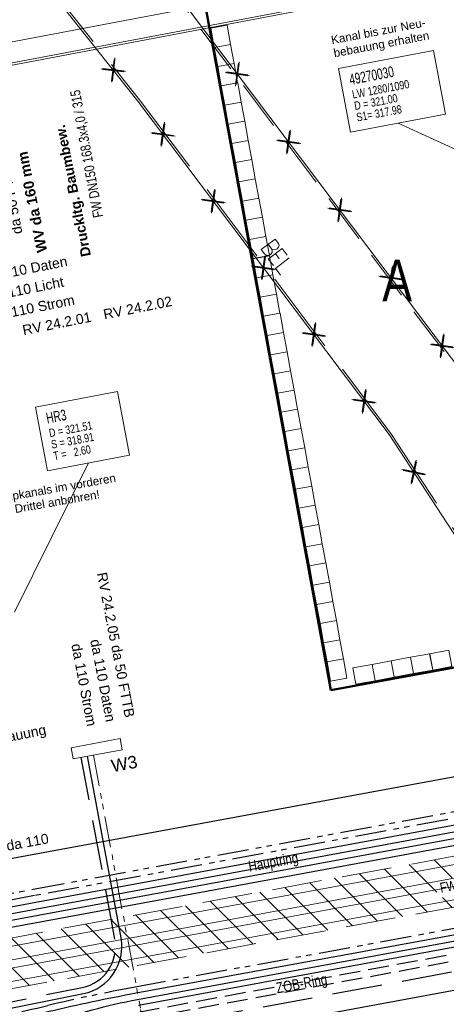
# Model space of a CAD drawing. Extents: x 3503739 to 3504470, y 5375172 to 5375561.
# Tile 107 of 142: x 3504199 to 3504210, y 5375424 to 5375447. Entities that reach past the tile are written whole.
import ezdxf

# ---------------------------------------------------------------- set-up
doc = ezdxf.new("R2010")
doc.units = 0
doc.header["$MEASUREMENT"] = 0
for name, pattern in [('1', [1.4, 0.5, -0.2, 0.5, -0.2]), ('2', [3.4, 1.2, -0.5, 1.2, -0.5]), ('237', [1.5, 0.75, -0.18, 0.13, -0.13, 0.13, -0.18]), ('3', [5.4, 2, -0.7, 2, -0.7])]:
    doc.linetypes.add(name, pattern=pattern)
for name, color, linetype in [('$_LISY_$_TMP', 7, 'Continuous'), ('2P_PROV_BUSHALTE', 7, 'Continuous'), ('_4WP_ALLGEMEIN', 7, 'Continuous'), ('_4WP_FW_PLANUN', 7, 'Continuous'), ('_4WP_GRABEN', 7, 'Continuous'), ('_4WP_KANALISATIO', 7, 'Continuous'), ('_4WP_KANCAD-T', 7, 'Continuous'), ('_4WP_KONZ-BAUGRU', 7, 'Continuous'), ('_4WP_LICHT-KSR', 7, 'Continuous'), ('_4WP_LICHT_STILL', 7, 'Continuous'), ('_4WP_STADT-WERBE', 7, 'Continuous'), ('_4WP_STADT_BEW_S', 7, 'Continuous'), ('_4WP_STADT_DATEN', 7, 'Continuous'), ('_4WP_STADT_FTT3', 7, 'Continuous'), ('_4WP_STADT_KLEIN', 7, 'Continuous'), ('_4WP_STADT_LSA', 7, 'Continuous'), ('_4WP_STADT_PLS', 7, 'Continuous'), ('_4WP_STADT_RESER', 7, 'Continuous'), ('_4WP_STADT_STROM', 7, 'Continuous'), ('_4WP_SWT-WASSER', 7, 'Continuous'), ('_4WP_TELEKOM', 7, 'Continuous'), ('_OST_2__CLIPPING', 7, 'Continuous'), ('AUSSCHNITT_OST_2', 7, 'Continuous')]:
    doc.layers.add(name, color=color, linetype=linetype)
doc.styles.add('133', font='TXT', dxfattribs={"width": 0.7, "height": 0.26})
doc.styles.add('134', font='TXT', dxfattribs={"width": 0.8, "height": 0.2})
doc.styles.add('171', font='TXT', dxfattribs={"width": 0.7, "height": 0.26})
doc.styles.add('172', font='TXT', dxfattribs={"width": 0.8, "height": 0.2})
doc.styles.add('178', font='ARIAL.TTF', dxfattribs={"height": 0.24})
doc.styles.add('184', font='ARIAL.TTF', dxfattribs={"height": 0.2})
doc.styles.add('219', font='ARIAL.TTF', dxfattribs={"height": 0.24})
doc.styles.add('377', font='ARIALBD.TTF', dxfattribs={"height": 0.25})
doc.styles.add('385', font='TXT', dxfattribs={"width": 0.8, "height": 0.26})
doc.styles.add('415', font='TXT', dxfattribs={"width": 0.8, "height": 1})
doc.styles.add('434', font='ARIAL.TTF', dxfattribs={"height": 0.24})
doc.styles.add('437', font='ARIAL.TTF', dxfattribs={"height": 0.24})
doc.styles.add('450', font='ARIAL.TTF', dxfattribs={"height": 0.24})
doc.styles.add('457', font='TXT', dxfattribs={"width": 0.8, "height": 0.24})
doc.styles.add('540', font='ARIAL.TTF', dxfattribs={"height": 0.3})
doc.styles.add('546', font='ARIALBD.TTF', dxfattribs={"height": 0.24})
doc.styles.add('55', font='ARIAL.TTF', dxfattribs={"height": 0.24})

# ---------------------------------------------------------------- blocks, each defined once
blk = doc.blocks.new('_X20')
at = {"color": 32, "linetype": 'Continuous', "lineweight": 9}
for p, q in [((-69.171, -13.561), (-69.832, -12.899)), ((-68.801, -13.223), (-69.236, -12.789)), ((-70.593, -14.26), (-71.623, -13.23)), ((-69.996, -14.15), (-71.026, -13.12)), ((-69.399, -14.039), (-70.429, -13.009)), ((-71.787, -14.48), (-72.817, -13.45)), ((-71.19, -14.37), (-72.22, -13.34)), ((-72.98, -14.701), (-74.01, -13.671)), ((-72.384, -14.591), (-73.414, -13.561)), ((-68.802, -13.929), (-69.037, -13.694)), ((-74.174, -14.921), (-75.204, -13.891)), ((-73.577, -14.811), (-74.607, -13.781)), ((-75.368, -15.142), (-76.398, -14.112)), ((-74.771, -15.032), (-75.801, -14.002)), ((-76.562, -15.362), (-77.592, -14.332)), ((-75.965, -15.252), (-76.995, -14.222)), ((-78.352, -15.693), (-79.382, -14.663)), ((-77.755, -15.583), (-78.785, -14.553)), ((-77.158, -15.473), (-78.188, -14.443)), ((-78.949, -15.803), (-79.979, -14.773))]:
    blk.add_line(p, q, dxfattribs=at)
blk = doc.blocks.new('_X39')
at = {"color": 253, "linetype": 'Continuous', "lineweight": 9}
for p, q in [((-9.121, 14.738), (-10.157, 12.704)), ((-8.794, 14.718), (-9.956, 12.437)), ((-8.594, 14.451), (-9.756, 12.171)), ((-9.667, 14.327), (-10.358, 12.971)), ((-8.393, 14.184), (-9.555, 11.904)), ((-10.213, 13.916), (-10.559, 13.237)), ((-8.192, 13.918), (-9.354, 11.637)), ((-10.76, 13.504), (-10.76, 13.504)), ((-7.991, 13.651), (-9.153, 11.371)), ((-7.79, 13.384), (-8.952, 11.104)), ((-7.589, 13.118), (-8.751, 10.837)), ((-7.389, 12.851), (-8.551, 10.571)), ((-7.188, 12.584), (-8.35, 10.304)), ((-6.987, 12.318), (-8.149, 10.037)), ((-6.786, 12.051), (-7.948, 9.771)), ((-6.585, 11.784), (-7.747, 9.504)), ((-6.385, 11.518), (-7.546, 9.237)), ((-6.184, 11.251), (-7.346, 8.971)), ((-5.983, 10.984), (-7.145, 8.704)), ((-5.782, 10.718), (-6.944, 8.437)), ((-5.581, 10.451), (-6.743, 8.171)), ((-5.38, 10.184), (-6.542, 7.904)), ((-5.18, 9.918), (-6.342, 7.637)), ((-4.979, 9.651), (-6.141, 7.371)), ((-4.778, 9.384), (-5.94, 7.104)), ((-4.577, 9.118), (-5.739, 6.837)), ((-4.376, 8.851), (-5.538, 6.571)), ((-4.175, 8.584), (-5.337, 6.304)), ((-3.975, 8.318), (-5.137, 6.037)), ((-3.774, 8.051), (-4.936, 5.771)), ((-3.573, 7.784), (-4.735, 5.504)), ((-3.372, 7.518), (-4.534, 5.237)), ((-3.171, 7.251), (-4.333, 4.971)), ((-2.971, 6.984), (-4.132, 4.704)), ((-2.77, 6.718), (-3.932, 4.437)), ((-2.569, 6.451), (-3.731, 4.171)), ((-2.368, 6.184), (-3.53, 3.904)), ((-2.167, 5.918), (-3.329, 3.637)), ((-1.966, 5.651), (-3.128, 3.371)), ((-1.766, 5.384), (-2.928, 3.104)), ((-1.565, 5.118), (-2.727, 2.837)), ((-1.364, 4.851), (-2.526, 2.571)), ((-1.163, 4.584), (-2.325, 2.304)), ((-0.962, 4.318), (-2.124, 2.037)), ((-0.761, 4.051), (-1.919, 1.779)), ((-0.561, 3.784), (-1.691, 1.567)), ((-0.36, 3.518), (-1.462, 1.355)), ((-0.159, 3.251), (-1.233, 1.143)), ((0.042, 2.984), (-1.005, 0.931)), ((0.243, 2.718), (-0.776, 0.719)), ((0.443, 2.451), (-0.547, 0.507)), ((0.644, 2.184), (-0.318, 0.295)), ((0.845, 1.918), (-0.09, 0.083)), ((1.046, 1.651), (0.332, 0.25)), ((1.247, 1.384), (0.878, 0.662)), ((1.448, 1.118), (1.425, 1.073))]:
    blk.add_line(p, q, dxfattribs=at)
blk = doc.blocks.new('10011')
at = {"color": 190, "linetype": 'Continuous', "lineweight": 13}
for p, q in [((4.302568, 0.608018), (4.469535, 0.6081)), ((4.302568, 0.608018), (4.304235, 0.088154)), ((4.655568, 0.608018), (4.907582, 0.608142)), ((4.655568, 0.608018), (4.657235, 0.088154)), ((5.008568, 0.608018), (5.010235, 0.088154)), ((4.302693, 0.352595), (4.469661, 0.352677)), ((4.655694, 0.352595), (4.847467, 0.352689)), ((4.302824, 0.088154), (4.469791, 0.088236)), ((4.655824, 0.088154), (4.907837, 0.088278)), ((5.008823, 0.088154), (5.260838, 0.088278))]:
    blk.add_line(p, q, dxfattribs=at)
blk.add_lwpolyline([(4.469535, 0.6081), (4.530396, 0.585559), (4.557445, 0.540477), (4.569467, 0.480368), (4.566462, 0.43228), (4.546926, 0.393209), (4.513866, 0.367663), (4.469661, 0.352677), (4.531898, 0.330094), (4.573975, 0.298537), (4.585997, 0.238428), (4.581489, 0.182827), (4.567964, 0.136242), (4.52739, 0.103182), (4.469791, 0.088236)], dxfattribs=at)
blk = doc.blocks.new('1016')
at = {"color": 7, "linetype": 'Continuous', "lineweight": 9}
for p, q in [((0.703072, 0.277444), (1.257444, -0.276928)), ((1.257444, 0.277444), (0.703072, -0.276928))]:
    blk.add_line(p, q, dxfattribs=at)
at = {"color": 2, "linetype": 'Continuous', "lineweight": 20}
for p, q in [((1.212401, 0.25319), (0.727326, -0.231885)), ((0.727326, 0.232401), (1.212401, -0.252674)), ((0.748114, 0.25319), (1.23319, -0.231885)), ((1.23319, 0.232401), (0.748114, -0.252674))]:
    blk.add_line(p, q, dxfattribs=at)
blk = doc.blocks.new('3203')
at = {"color": 1, "linetype": 'Continuous', "lineweight": 13}
for p, q in [((-0.2345, 0.2), (0.2345, 0.2)), ((-0.2345, -0.199999), (-0.2345, 0.2)), ((0.2345, 0.2), (0.2345, -0.199999)), ((-0.2345, -0.199999), (0.2345, -0.199999))]:
    blk.add_line(p, q, dxfattribs=at)

msp = doc.modelspace()

# ---------------------------------------------------------------- linework, layer by layer
at = {"layer": '_4WP_FW_PLANUN', "color": 7, "linetype": 'Continuous', "lineweight": 13}
for points in [[(3504289.17, 5375436.57), (3504279.422, 5375434.767), (3504278.511, 5375439.7), (3504235.305, 5375431.72), (3504235.697, 5375429.593), (3504233.731, 5375429.23), (3504233.338, 5375431.356), (3504198.081, 5375424.844)], [(3504289.229, 5375436.255), (3504279.165, 5375434.394), (3504278.254, 5375439.328), (3504235.692, 5375431.368), (3504236.07, 5375429.337), (3504233.474, 5375428.857), (3504233.081, 5375430.984), (3504197.829, 5375424.472)], [(3504289.264, 5375436.063), (3504279.009, 5375434.167), (3504278.098, 5375439.1), (3504235.905, 5375431.307), (3504236.297, 5375429.18), (3504233.318, 5375428.63), (3504232.925, 5375430.756), (3504197.675, 5375424.245)], [(3504289.323, 5375435.749), (3504278.753, 5375433.794), (3504277.841, 5375438.728), (3504236.277, 5375431.05), (3504236.67, 5375428.924), (3504233.061, 5375428.257), (3504232.668, 5375430.384), (3504197.423, 5375423.873)]]:
    msp.add_lwpolyline(points, dxfattribs=at)
at = {"layer": '_4WP_GRABEN', "color": 21, "linetype": '2', "lineweight": 20}
for points in [[(3504278.669, 5375439.931), (3504235.089, 5375431.881), (3504235.485, 5375429.74), (3504233.877, 5375429.443), (3504233.481, 5375431.584), (3504198.221, 5375425.071)], [(3504197.291, 5375423.678), (3504226.648, 5375429.101), (3504226.695, 5375428.846), (3504227.924, 5375429.073), (3504228.722, 5375424.756)]]:
    msp.add_lwpolyline(points, dxfattribs=at)
at = {"layer": '_4WP_KANCAD-T', "color": 7, "linetype": 'Continuous', "lineweight": 20}
msp.add_line((3504212.795, 5375442.898), (3504208.571, 5375444.842), dxfattribs=at)
at = {"layer": '_4WP_KANCAD-T', "color": 150, "linetype": 'Continuous', "lineweight": 20}
msp.add_line((3504199.36, 5375433.094), (3504201.14, 5375436.677), dxfattribs=at)
at = {"layer": '_4WP_KANCAD-T', "color": 7, "linetype": 'Continuous', "lineweight": 13}
for points in [[(3504207.142, 5375446.152), (3504209.421, 5375446.584), (3504209.711, 5375445.058), (3504207.431, 5375444.625), (3504207.142, 5375446.152)], [(3504199.868, 5375438.017), (3504201.833, 5375438.39), (3504202.122, 5375436.863), (3504200.157, 5375436.49), (3504199.868, 5375438.017)]]:
    msp.add_lwpolyline(points, dxfattribs=at)
at = {"layer": '_4WP_KANCAD-T', "color": 7, "linetype": 'Continuous', "lineweight": 20}
msp.add_lwpolyline([(3504207.142, 5375446.152), (3504209.421, 5375446.584), (3504209.711, 5375445.058), (3504207.431, 5375444.625), (3504207.142, 5375446.152)], dxfattribs=at)
at = {"layer": '_4WP_KANCAD-T', "color": 150, "linetype": 'Continuous', "lineweight": 20}
msp.add_lwpolyline([(3504199.868, 5375438.017), (3504201.833, 5375438.39), (3504202.122, 5375436.863), (3504200.157, 5375436.49), (3504199.868, 5375438.017)], dxfattribs=at)
at = {"layer": '_4WP_KONZ-BAUGRU', "color": 1, "linetype": 'Continuous', "lineweight": 50}
for p, q in [((3504196.248, 5375489.583), (3504206.959, 5375431.22)), ((3504206.953, 5375431.219), (3504286.934, 5375445.993))]:
    msp.add_line(p, q, dxfattribs=at)
at = {"layer": '_4WP_KONZ-BAUGRU', "color": 1, "linetype": 'Continuous', "lineweight": 9}
for p, q in [((3504206.888, 5375431.663), (3504196.343, 5375489.124)), ((3504286.193, 5375445.866), (3504207.614, 5375431.351))]:
    msp.add_line(p, q, dxfattribs=at)
at = {"layer": '_4WP_LICHT-KSR', "color": 190, "linetype": '1', "lineweight": 30}
msp.add_line((3504202.399, 5375423.328), (3504215.258, 5375425.703), dxfattribs=at)
at = {"layer": '_4WP_LICHT_STILL', "color": 190, "linetype": '3', "lineweight": 13}
msp.add_lwpolyline([(3504192.326, 5375457.555), (3504192.816, 5375457.923), (3504200.013, 5375448.369), (3504202.361, 5375445.401), (3504208.398, 5375437.387), (3504213.117, 5375430.159), (3504215.143, 5375418.615)], dxfattribs=at)
at = {"layer": '_4WP_LICHT_STILL', "color": 255, "linetype": 'Continuous', "lineweight": 9}
for points in [[(3504215.094, 5375418.606), (3504213.069, 5375430.14), (3504208.357, 5375437.358), (3504202.322, 5375445.37), (3504199.973, 5375448.338), (3504192.806, 5375457.853), (3504192.356, 5375457.515)], [(3504216.758, 5375389.917), (3504213.955, 5375408.207), (3504218.627, 5375411.834), (3504215.261, 5375430.901), (3504210.245, 5375438.674), (3504196.717, 5375456.634)]]:
    msp.add_lwpolyline(points, dxfattribs=at)
at = {"layer": '_4WP_LICHT_STILL', "color": 7, "linetype": '2', "lineweight": 13}
msp.add_lwpolyline([(3504196.677, 5375456.604), (3504210.204, 5375438.646), (3504215.213, 5375430.882), (3504218.572, 5375411.855), (3504213.901, 5375408.229), (3504216.709, 5375389.91)], dxfattribs=at)
at = {"layer": '_4WP_STADT-WERBE', "color": 7, "linetype": 'Continuous', "lineweight": 20}
msp.add_lwpolyline([(3504201.901, 5375430.055), (3504201.95, 5375429.785), (3504200.77, 5375429.567), (3504200.721, 5375429.837), (3504201.901, 5375430.055)], dxfattribs=at)
msp.add_lwpolyline([(3504201.901, 5375430.055), (3504201.95, 5375429.785), (3504200.77, 5375429.567), (3504200.721, 5375429.837), (3504201.901, 5375430.055)], dxfattribs=at)
at = {"layer": '_4WP_STADT_BEW_S', "color": 142, "linetype": 'Continuous', "lineweight": 30}
msp.add_lwpolyline([(3504215.627, 5375425.06), (3504199.436, 5375422.069, -0.410021), (3504197.112, 5375423.644), (3504195.494, 5375431.749), (3504195.172, 5375431.964), (3504192.64, 5375431.459)], format="xyb", dxfattribs=at)
at = {"layer": '_4WP_STADT_DATEN', "color": 7, "linetype": 'Continuous', "lineweight": 30}
msp.add_lwpolyline([(3504189.384, 5375423.998), (3504199.903, 5375425.968), (3504278.98, 5375440.575), (3504281.835, 5375437.737), (3504281.855, 5375437.358), (3504281.78, 5375437.282)], dxfattribs=at)
for points in [[(3504193.436, 5375422.404), (3504201.017, 5375423.931, 0.409529), (3504201.921, 5375425.267), (3504201.115, 5375429.631)], [(3504216.29, 5375426.504), (3504202.287, 5375423.938, 0.013113), (3504200.194, 5375423.497, -0.008756), (3504198.104, 5375423.038)]]:
    msp.add_lwpolyline(points, format="xyb", dxfattribs=at)
at = {"layer": '_4WP_STADT_FTT3', "color": 1, "linetype": '2', "lineweight": 30}
msp.add_lwpolyline([(3504193.785, 5375420.531), (3504194.729, 5375420.706, 0.085942), (3504195.688, 5375421.06, -0.081913), (3504196.644, 5375421.422), (3504198.188, 5375421.733, 0.063448), (3504200.084, 5375422.373, -0.067471), (3504201.984, 5375422.997), (3504215.546, 5375425.502, -0.226225), (3504216.377, 5375425.279, 0.226225), (3504217.208, 5375425.056), (3504219.838, 5375425.541, 0.204552), (3504220.625, 5375426.063, -0.204543), (3504221.411, 5375426.585), (3504231.992, 5375428.54), (3504232.954, 5375428.84), (3504242.982, 5375430.692, -0.062571), (3504244.263, 5375430.766, 0.062569), (3504245.545, 5375430.84), (3504255.042, 5375432.594), (3504255.604, 5375432.902), (3504256.888, 5375433.139), (3504258.968, 5375433.767)], format="xyb", dxfattribs=at)
at = {"layer": '_4WP_STADT_FTT3', "color": 1, "linetype": '237', "lineweight": 20}
msp.add_lwpolyline([(3504201.262, 5375429.658), (3504202.385, 5375423.58, -0.414214), (3504201.984, 5375422.997)], format="xyb", dxfattribs=at)
at = {"layer": '_4WP_STADT_KLEIN', "color": 3, "linetype": '237', "lineweight": 30}
msp.add_lwpolyline([(3504216.261, 5375426.661), (3504202.26, 5375424.085, 0.012843), (3504200.165, 5375423.644, -0.008662), (3504198.075, 5375423.185), (3504193.466, 5375422.257)], format="xyb", dxfattribs=at)
at = {"layer": '_4WP_STADT_LSA', "color": 7, "linetype": '237', "lineweight": 30}
for points in [[(3504189.327, 5375424.3), (3504191.903, 5375424.776, 0.043992), (3504192.916, 5375425.053, -0.042289), (3504193.884, 5375425.322), (3504199.815, 5375426.44), (3504279.141, 5375441.093), (3504282.251, 5375438), (3504282.287, 5375437.325), (3504282.014, 5375437.049)], [(3504281.936, 5375437.127), (3504282.175, 5375437.367), (3504282.148, 5375437.877), (3504279.087, 5375440.92), (3504199.844, 5375426.283), (3504193.914, 5375425.157, 0.018793), (3504192.938, 5375424.933, -0.019765), (3504191.918, 5375424.702), (3504189.341, 5375424.226)]]:
    msp.add_lwpolyline(points, format="xyb", dxfattribs=at)
at = {"layer": '_4WP_STADT_PLS', "color": 7, "linetype": 'Continuous', "lineweight": 30}
msp.add_lwpolyline([(3504189.356, 5375424.143), (3504199.873, 5375426.126), (3504279.034, 5375440.748), (3504281.991, 5375437.807), (3504282.015, 5375437.366), (3504281.856, 5375437.206)], dxfattribs=at)
at = {"layer": '_4WP_STADT_RESER', "color": 7, "linetype": 'Continuous', "lineweight": 30}
msp.add_lwpolyline([(3504189.416, 5375423.855), (3504199.932, 5375425.811), (3504278.927, 5375440.403), (3504281.731, 5375437.614), (3504281.743, 5375437.401), (3504281.702, 5375437.36)], dxfattribs=at)
for points in [[(3504202.314, 5375423.79), (3504214.19, 5375425.984, -0.074581), (3504214.695, 5375426.001, 0.07459), (3504215.2, 5375426.018)], [(3504215.293, 5375425.954), (3504215.215, 5375425.939, -0.039941), (3504214.716, 5375425.888, 0.039936), (3504214.217, 5375425.836), (3504202.341, 5375423.643)], [(3504194.812, 5375421.627, 0.08586), (3504195.645, 5375421.939, -0.082958), (3504196.477, 5375422.256), (3504198.021, 5375422.567, 0.041518), (3504200.166, 5375423.187, -0.045531), (3504202.314, 5375423.79)]]:
    msp.add_lwpolyline(points, format="xyb", dxfattribs=at)
msp.add_polyline3d([(3504189.438, 5375423.71, 0), (3504278.874, 5375440.23, 0), (3504280.688, 5375438.426, 0), (3504280.561, 5375437.844, 0), (3504280.396, 5375437.677, 0)], dxfattribs=at)
at = {"layer": '_4WP_STADT_STROM', "color": 3, "linetype": '1', "lineweight": 30}
msp.add_line((3504215.229, 5375425.861), (3504202.37, 5375423.485), dxfattribs=at)
at = {"layer": '_4WP_STADT_STROM', "color": 3, "linetype": '2', "lineweight": 30}
msp.add_lwpolyline([(3504194.353, 5375421.714), (3504194.35, 5375421.733, -0.410839), (3504195.135, 5375422.899), (3504200.987, 5375424.078, 0.409529), (3504201.773, 5375425.24), (3504200.967, 5375429.604)], format="xyb", dxfattribs=at)
at = {"layer": '_4WP_TELEKOM', "color": 114, "linetype": 'Continuous', "lineweight": 30}
msp.add_lwpolyline([(3504194.148, 5375490.154), (3504185.534, 5375484.554), (3504184.59, 5375483.505, 0.225923), (3504184.346, 5375482.68), (3504184.722, 5375480.297, 0.03707), (3504184.989, 5375479.156, -0.02688), (3504185.281, 5375478.018), (3504186.211, 5375473.356), (3504186.983, 5375469.489), (3504189.023, 5375459.265, -0.027102), (3504189.22, 5375457.895, 0.027103), (3504189.418, 5375456.524), (3504192.345, 5375441.857, 0.044042), (3504192.626, 5375440.898, -0.044015), (3504192.906, 5375439.94), (3504193.096, 5375438.989, -0.067065), (3504193.132, 5375438.418, 0.062053), (3504193.163, 5375437.846), (3504193.316, 5375436.99), (3504194.372, 5375431.7), (3504194.446, 5375430.989, -0.040493), (3504194.526, 5375427.562, 0.486498), (3504195.706, 5375426.52), (3504275.505, 5375441.26)], format="xyb", dxfattribs=at)
at = {"layer": '_OST_2__CLIPPING', "color": 7, "linetype": 'Continuous', "lineweight": 9}
msp.add_line((3504127.95, 5375432.668), (3504243.284, 5375454.594), dxfattribs=at)
at = {"layer": 'AUSSCHNITT_OST_2', "color": 7, "linetype": 'Continuous', "lineweight": 9}
for p, q in [((3504125.342, 5375432.732), (3504260.914, 5375458.505)), ((3504127.891, 5375432.708), (3504260.516, 5375457.921))]:
    msp.add_line(p, q, dxfattribs=at)

# ---------------------------------------------------------------- block references
at = {"layer": '$_LISY_$_TMP', "color": 7}
for p, rotation in [((3504204.311, 5375446.925), -79.60078125), ((3504204.395, 5375446.464), -79.60078125), ((3504204.48, 5375446.002), -79.60078125), ((3504204.565, 5375445.541), -79.60078125), ((3504204.649, 5375445.08), -79.60078125), ((3504204.734, 5375444.619), -79.60078125), ((3504204.819, 5375444.157), -79.60078125), ((3504204.903, 5375443.696), -79.60078125), ((3504204.988, 5375443.235), -79.60078125), ((3504205.073, 5375442.773), -79.60078125), ((3504205.157, 5375442.312), -79.60078125), ((3504205.242, 5375441.851), -79.60078125), ((3504205.327, 5375441.389), -79.60078125), ((3504205.411, 5375440.928), -79.60078125), ((3504205.496, 5375440.467), -79.60078125), ((3504205.581, 5375440.006), -79.60078125), ((3504205.665, 5375439.544), -79.60078125), ((3504205.75, 5375439.083), -79.60078125), ((3504205.835, 5375438.622), -79.60078125), ((3504205.919, 5375438.16), -79.60078125), ((3504206.004, 5375437.699), -79.60078125), ((3504206.089, 5375437.238), -79.60078125), ((3504206.173, 5375436.776), -79.60078125), ((3504206.258, 5375436.315), -79.60078125), ((3504206.343, 5375435.854), -79.60078125), ((3504206.427, 5375435.393), -79.60078125), ((3504206.512, 5375434.931), -79.60078125), ((3504206.596, 5375434.47), -79.60078125), ((3504206.681, 5375434.009), -79.60078125), ((3504206.766, 5375433.547), -79.60078125), ((3504206.85, 5375433.086), -79.60078125), ((3504206.935, 5375432.625), -79.60078125), ((3504207.02, 5375432.164), -79.60078125), ((3504209.594, 5375431.941), 10.46543884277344), ((3504207.104, 5375431.702), -79.60078125), ((3504208.672, 5375431.771), 10.46543884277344), ((3504209.133, 5375431.856), 10.46543884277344), ((3504207.75, 5375431.6), 10.46543884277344), ((3504208.211, 5375431.685), 10.46543884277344)]:
    msp.add_blockref('3203', p, dxfattribs=dict(at, rotation=rotation))
for name, p, xscale, yscale, rotation in [('1016', (3504202.191, 5375445.536), 0.75, 0.75, 128.3511566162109), ('1016', (3504205.153, 5375445.434), 0.75, 0.75, 126.9886322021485), ('1016', (3504203.368, 5375443.982), 0.75, 0.75, 126.9886322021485), ('1016', (3504206.383, 5375443.801), 0.75, 0.75, 126.9886322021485), ('1016', (3504204.575, 5375442.379), 0.75, 0.75, 126.9886322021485), ('1016', (3504207.613, 5375442.169), 0.75, 0.75, 126.9886322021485), ('10011', (3504203.158, 5375444.51), 0.800000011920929, 0.800000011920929, 306.9886356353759), ('1016', (3504205.782, 5375440.777), 0.75, 0.75, 126.9886322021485), ('1016', (3504208.842, 5375440.536), 0.75, 0.75, 126.9886322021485), ('1016', (3504206.989, 5375439.175), 0.75, 0.75, 126.9886322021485), ('1016', (3504210.072, 5375438.903), 0.75, 0.75, 126.9886322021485), ('1016', (3504208.195, 5375437.572), 0.75, 0.75, 126.9886322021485), ('1016', (3504209.348, 5375435.84), 0.75, 0.75, 123.1394073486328)]:
    msp.add_blockref(name, p, dxfattribs=dict(at, xscale=xscale, yscale=yscale, rotation=rotation))
at = {"layer": '2P_PROV_BUSHALTE'}
msp.add_blockref('_X39', (3504219.746, 5375438.551), dxfattribs=at)
at = {"layer": '_4WP_GRABEN'}
msp.add_blockref('_X20', (3504278.669, 5375439.931), dxfattribs=at)

# ---------------------------------------------------------------- texts
at = {"layer": '_4WP_ALLGEMEIN', "color": 150, "linetype": 'Continuous', "style": '415', "width": 0.8}
msp.add_text('A', height=1, dxfattribs=at).set_placement((3504208.19, 5375440.56))
at = {"layer": '_4WP_ALLGEMEIN', "color": 7, "linetype": 'Continuous', "style": '385', "width": 0.8}
for s, p in [('Hauptring', (3504205.004, 5375426.857)), ('ZOB-Ring', (3504205.669, 5375423.934))]:
    msp.add_text(s, height=0.26, rotation=10.4655, dxfattribs=at).set_placement(p)
at = {"layer": '_4WP_FW_PLANUN', "color": 7, "linetype": 'Continuous', "style": '457', "width": 0.8}
for rotation, p in [(100.3992, (3504201.492, 5375442.593)), (10.4655, (3504209.599, 5375426.352))]:
    msp.add_text('FW DN150 168.3x4,0 / 315', height=0.24, rotation=rotation, dxfattribs=at).set_placement(p)
at = {"layer": '_4WP_KANALISATIO', "color": 1, "linetype": 'Continuous', "style": '184'}
for s, rotation, p in [('Kanal bis zur Neu-', 10.737, (3504206.983, 5375446.735)), ('bebauung erhalten', 10.737, (3504207.042, 5375446.421)), ('Rohr des Haupkanals im vorderen', 10.0533, (3504197.634, 5375435.486)), ('oder hinteren Drittel anbohren!', 10.0533, (3504197.69, 5375435.171))]:
    msp.add_text(s, height=0.2, rotation=rotation, dxfattribs=at).set_placement(p)
at = {"layer": '_4WP_KANCAD-T', "color": 7, "linetype": 'Continuous'}
for s, height, style, width, p in [('49270030', 0.26, '171', 0.7, (3504207.424, 5375445.756)), ('LW 1280/1090', 0.2, '172', 0.8, (3504207.486, 5375445.428)), ('D = 321.00', 0.2, '172', 0.8, (3504207.538, 5375445.153)), ('S1= 317.98', 0.2, '172', 0.8, (3504207.59, 5375444.878))]:
    msp.add_text(s, height=height, rotation=10.737, dxfattribs=dict(at, style=style, width=width)).set_placement(p)
at = {"layer": '_4WP_KANCAD-T', "color": 150, "linetype": 'Continuous'}
for s, height, style, width, p in [('HR3', 0.26, '133', 0.7, (3504200.15, 5375437.621)), ('D = 321.51', 0.2, '134', 0.8, (3504200.212, 5375437.293)), ('S = 318.91', 0.2, '134', 0.8, (3504200.264, 5375437.018)), ('T =   2.60', 0.2, '134', 0.8, (3504200.316, 5375436.743))]:
    msp.add_text(s, height=height, rotation=10.737, dxfattribs=dict(at, style=style, width=width)).set_placement(p)
at = {"layer": '_4WP_LICHT-KSR', "color": 190, "linetype": 'Continuous', "style": '55'}
msp.add_text('2 x da 110 Licht', height=0.24, rotation=11.2869, dxfattribs=at).set_placement((3504198.244, 5375440.452))
at = {"layer": '_4WP_STADT-WERBE', "color": 7, "linetype": 'Continuous', "style": '540'}
msp.add_text('W3', height=0.3, rotation=10.4715, dxfattribs=at).set_placement((3504201.717, 5375429.248))
at = {"layer": '_4WP_STADT_BEW_S', "color": 5, "linetype": 'Continuous', "style": '546'}
msp.add_text('Druckltg. Baumbew.', height=0.24, rotation=101.2869, dxfattribs=at).set_placement((3504201.2, 5375441.658))
at = {"layer": '_4WP_STADT_DATEN', "color": 7, "linetype": 'Continuous', "style": '434'}
for s, rotation, p in [('1 x da 110 Daten', 11.2869, (3504198.147, 5375440.913)), ('da 110 Daten', 280.8421, (3504201.181, 5375432.418))]:
    msp.add_text(s, height=0.24, rotation=rotation, dxfattribs=at).set_placement(p)
at = {"layer": '_4WP_STADT_FTT3', "color": 1, "linetype": 'Continuous', "style": '178'}
for s, rotation, p in [('da 50 FTTB (RV 24.2.03 + .04)', 100.7962, (3504199.557, 5375442.197)), ('RV 24.2.02', 11.2869, (3504201.521, 5375440.124)), ('RV 24.2.01', 11.2869, (3504199.582, 5375439.745)), ('RV 24.2.05', 280.8421, (3504201.341, 5375434.025)), ('da 50 FTTB', 280.8421, (3504201.682, 5375432.282))]:
    msp.add_text(s, height=0.24, rotation=rotation, dxfattribs=at).set_placement(p)
at = {"layer": '_4WP_STADT_RESER', "color": 7, "linetype": 'Continuous', "style": '437'}
msp.add_text('da 110 Reserve zur Neubebauung', height=0.24, rotation=11.2869, dxfattribs=at).set_placement((3504195.114, 5375429.157))
at = {"layer": '_4WP_STADT_STROM', "color": 7, "linetype": 'Continuous', "style": '219'}
for s, rotation, p in [('1 x da 110 Strom', 11.2869, (3504198.32, 5375439.984)), ('da 110 Strom', 280.8421, (3504200.727, 5375432.312))]:
    msp.add_text(s, height=0.24, rotation=rotation, dxfattribs=at).set_placement(p)
at = {"layer": '_4WP_SWT-WASSER', "color": 7, "linetype": 'Continuous', "style": '377'}
msp.add_text('WV da 160 mm', height=0.25, rotation=101.2869, dxfattribs=at).set_placement((3504200.151, 5375441.76))
at = {"layer": '_4WP_TELEKOM', "color": 255, "linetype": 'Continuous', "style": '450'}
msp.add_text('da 110', height=0.24, rotation=10.4649, dxfattribs=at).set_placement((3504199.193, 5375427.358))

doc.saveas('drawing.dxf')
